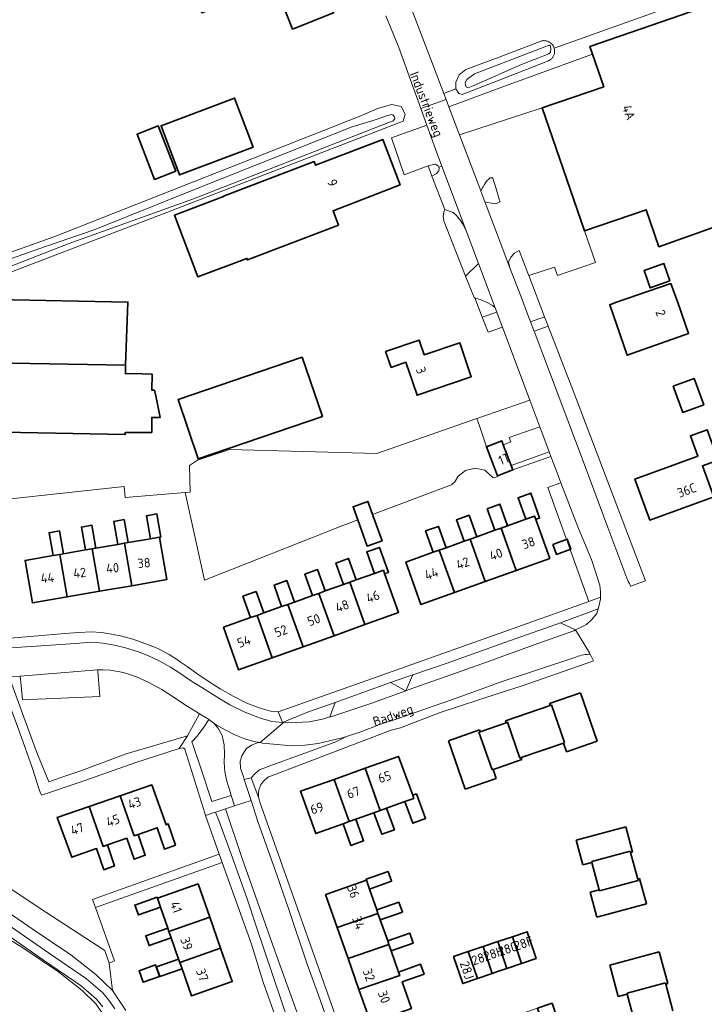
# Model space of a CAD drawing. Header units: metres. Extents: x 244832 to 245816, y 594581 to 595225.
# Tile 9 of 34: x 244908 to 245039, y 594865 to 595054. Entities that reach past the tile are written whole.
import ezdxf
from ezdxf.enums import TextEntityAlignment as Align

# ---------------------------------------------------------------- set-up
doc = ezdxf.new("R2010")
doc.units = ezdxf.units.M
for name, color, linetype, lineweight in [('B-XX-GR-BOUWLAND-GV', 80, 'Continuous', 13), ('B-XX-GR-GROENVOORZIENING-GV', 80, 'Continuous', 18), ('B-XX-OG-BEBOUWING-GV', 7, 'Continuous', 35), ('B-XX-OG-BEBOUWING-T18', 10, 'Continuous', 18), ('B-XX-OG-BEBOUWING_SCHUUR-GV', 7, 'Continuous', 35), ('B-XX-OG-TERREIN_ERF-GV', 7, 'Continuous', 18), ('B-XX-OG-TOPOGRAFIE-T18', 10, 'Continuous', 18), ('B-XX-OG-WATER-GV', 130, 'Continuous', 18), ('B-XX-OG-WATER_SLOOT-GV', 120, 'Continuous', 18), ('B-XX-VH-VERHARDING_BEDRIJFSVLOERPLAAT-GV', 252, 'Continuous', 18), ('B-XX-VH-VERHARDING_GESLOTEN-GV', 252, 'Continuous', 18), ('B-XX-VH-VERHARDING_OPEN-GV', 252, 'Continuous', 18), ('N-WE-KG-NIEUWE_BOUWEN-G', 7, 'Continuous', 35)]:
    doc.layers.add(name, color=color, linetype=linetype, lineweight=lineweight)
doc.styles.add('NLCS-ISO-M-T18', font='NLCS-ISO.ttf', dxfattribs={"height": 1.8})

msp = doc.modelspace()

# ---------------------------------------------------------------- linework, layer by layer
at = {"layer": 'B-XX-GR-BOUWLAND-GV', "color": 252}
msp.add_lwpolyline([(244924.65, 594862.36), (244922.65, 594865.41), (244919.93, 594868.03), (244915.41, 594871.6), (244908.17, 594876.43), (244898.95, 594881.99), (244895.56, 594884.04), (244872.03, 594899.26), (244864.8, 594904.56), (244857.52, 594911.06), (244853.11, 594916.86), (244851.3, 594919.26), (244849.93, 594920.63), (244840.34, 594921.79), (244838.86, 594922.59), (244838.84, 594923.48), (244838.64, 594924.37)], dxfattribs=at)
at = {"layer": 'B-XX-GR-GROENVOORZIENING-GV', "color": 252}
for points in [[(245036.38, 595058.12), (245010.55, 595048.84), (245010.58, 595048.71), (245010.6, 595048.59), (245010.62, 595048.46), (245010.63, 595048.34), (245010.63, 595048.21), (245010.62, 595048.08), (245010.61, 595047.96), (245010.59, 595047.83), (245010.56, 595047.71), (245010.52, 595047.59), (245010.47, 595047.47), (245010.42, 595047.35), (245010.36, 595047.24), (245010.29, 595047.13), (245010.22, 595047.03), (245010.14, 595046.93), (245010.05, 595046.84), (245009.96, 595046.75), (245009.86, 595046.67), (245009.76, 595046.59), (245009.6, 595046.49), (245009.54, 595046.46), (245009.43, 595046.41), (245000, 595042.72), (244993.73, 595040.27), (244992.9, 595039.97), (244992.22, 595040.14), (244991.7, 595041), (244989.36, 595040.11), (244989.8, 595038.96), (244990.32, 595037.58), (245000, 595041.13), (245017.91, 595047.7), (245017.4, 595049.17), (245042.47, 595057.81)], [(244902.4, 594885.25), (244910.35, 594879.86), (244917.8, 594874.88), (244922.6, 594871.09), (244925.8, 594868.01), (244925.12, 594873.27), (244924.27, 594875.66), (244913, 594883.03), (244899.77, 594891.73)]]:
    msp.add_lwpolyline(points, dxfattribs=at)
for points in [[(244988.47, 595025.81), (244988.39, 595025.98), (244988.38, 595026), (244988.25, 595026.28), (244987.76, 595026.6), (244986.79, 595026.4), (244986.35, 595026.24), (244987.08, 595024.24), (244987.89, 595024.74), (244988.4, 595025.29)], [(244998.53, 595023.96), (244998.25, 595023.97), (244998.13, 595023.85), (244997.58, 595023.29), (244997.16, 595022.65), (244996.91, 595022.24), (244996.78, 595022.01), (244996.45, 595021.45), (244996.48, 595021.4), (244997.27, 595019.32), (244997.7, 595019.24), (244998.58, 595019.08), (244999.37, 595018.98), (245000, 595019.26), (245000.02, 595019.27), (245000.17, 595019.33), (245000, 595019.88), (244999.27, 595022.28), (244998.86, 595023.62), (244998.76, 595023.95), (244998.67, 595023.96)], [(244991.17, 595017.32), (244989.54, 595017.89), (244989.37, 595017.34), (244989.21, 595016.56), (244989.38, 595015.71), (244993.52, 595005.05), (244996.02, 595007.53), (244993.6, 595013.99), (244992.99, 595015.04), (244992.54, 595015.78), (244991.8, 595016.7)], [(245005.69, 595005.19), (245005.5, 595005.68), (245003.81, 595010.02), (245002.91, 595009.5), (245002.2, 595008.75), (245001.8, 595007.74), (245002.07, 595006.68), (245004.57, 595000.11), (245004.61, 595000), (245006.01, 594996.31), (245008.67, 594997.29)], [(244996.46, 595000.56), (244995.33, 595000.95), (244996.75, 594997.19), (244999.53, 594998.19), (244999.23, 594999.01), (244998.71, 594999.44), (244997.71, 595000)], [(245014.34, 594982.75), (245009.38, 594995.48), (245006.68, 594994.54), (245016.32, 594969.05), (245020.82, 594956.86), (245024.51, 594947.14), (245024.59, 594946.92), (245024.67, 594946.71), (245024.77, 594946.5), (245024.87, 594946.29), (245024.98, 594946.09), (245025.1, 594945.89), (245025.23, 594945.69), (245025.29, 594945.6), (245025.59, 594945.72), (245028.06, 594946.63)], [(245007.81, 594976.15), (245005.89, 594981.28), (245003.13, 594980.33), (244995.72, 594977.8), (244996.19, 594976.38), (244997.53, 594972.35), (245000.51, 594973.47), (245000.79, 594972.72), (245002.2, 594973.26), (245001.92, 594974.11)], [(244992.15, 594966.7), (244993.53, 594967.79), (244995.4, 594968.24), (244997.23, 594967.87), (244998.81, 594966.41), (244999.58, 594966.6), (244999.65, 594966.76), (244997.53, 594972.35), (244996.19, 594976.38), (244995.72, 594977.8), (244976.49, 594971.08), (244948.21, 594971.83), (244942.11, 594969.75), (244940.57, 594968.74), (244940.65, 594963.61), (244939.74, 594963.56), (244943.42, 594946.73), (244969.35, 594957), (244972.85, 594958.3), (244971.94, 594960.85), (244974.8, 594961.85), (244975.69, 594959.36), (244990.86, 594965.02), (244991.5, 594965.6)], [(245009.61, 594971.37), (245007.81, 594976.15), (245001.92, 594974.11), (245002.2, 594973.26), (245000.79, 594972.72), (245002.3, 594968.74)], [(245009.94, 594970.48), (245009.61, 594971.37), (245002.3, 594968.74), (245002.62, 594967.89)], [(245015.22, 594956.64), (245011.85, 594965.44), (245009.33, 594964.56), (245017.22, 594942.67), (245019.46, 594943.47), (245019.47, 594944.5), (245019.29, 594945.78), (245017.74, 594950.73)], [(245018.72, 594940.35), (245019.01, 594941.26), (245011.74, 594938.57), (245014.65, 594937.19), (245015.63, 594937.65), (245016.76, 594938.26), (245017.72, 594939.11)], [(244942.48, 594921.12), (244941.75, 594921.57), (244939.6, 594922.92), (244937.39, 594924.36), (244935.27, 594925.79), (244932.62, 594927.18), (244930.4, 594928.21), (244927.91, 594929.03), (244925.35, 594929.49), (244923.95, 594929.57), (244922.92, 594929.54), (244922.94, 594929.28), (244923.33, 594924.44), (244908.47, 594923.76), (244908.22, 594926.55), (244908.03, 594928.31), (244905.96, 594928.23), (244908.51, 594921.19), (244911.14, 594914.01), (244911.53, 594913.04), (244913.52, 594908.04), (244916.81, 594909.18), (244919.53, 594910.12), (244928.42, 594913.43), (244940.16, 594916.89)], [(244982.09, 594925.53), (244983.42, 594928.58), (244980.01, 594927.41), (244979.11, 594927.09)], [(244967.5, 594920.5), (244968.53, 594923.3), (244963.21, 594921.4), (244958.39, 594919.41), (244958.53, 594919.4), (244960.96, 594919.45), (244963.52, 594919.59), (244966.11, 594920.09)], [(244947.24, 594913.36), (244947.2, 594915.12), (244946.81, 594916.93), (244946.01, 594918.44), (244945.25, 594919.32), (244944.27, 594919.99), (244943.29, 594918.57), (244942.05, 594916.82), (244941.02, 594915.73), (244941.29, 594914.82), (244942.93, 594910.09), (244944.76, 594904.49), (244944.84, 594904.27), (244948.52, 594905.44), (244948.36, 594906.16), (244947.72, 594908.15), (244947.33, 594909.97), (244947.23, 594911.77)], [(244968.67, 594915.72), (244970.69, 594916.75), (244970.14, 594916.57), (244967.44, 594915.92), (244965.22, 594915.43), (244962.66, 594915.07), (244960.08, 594914.94), (244957.38, 594915.23), (244954.57, 594915.47), (244954.09, 594915.57), (244953.82, 594915.61), (244953.08, 594915.33), (244952.45, 594915.11), (244951.42, 594914.36), (244950.59, 594913.05), (244950.28, 594912.03), (244950.33, 594910.68), (244950.9, 594909), (244951.07, 594908.49), (244952.37, 594908.85), (244953.17, 594909.67), (244953.96, 594910.34), (244955.64, 594911), (244959.88, 594912.55), (244964.62, 594914.23)]]:
    msp.add_lwpolyline(points, close=True, dxfattribs=at)
at = {"layer": 'B-XX-OG-BEBOUWING-GV', "color": 252}
for points in [[(244960.13, 595064.76), (244959.06, 595067.55), (244951.87, 595064.72), (244941.02, 595060.48), (244942.91, 595055.64), (244953.76, 595059.88), (244956.93, 595061.11), (244960.3, 595052.48), (244968.21, 595055.58), (244964.05, 595066.26)], [(245066.46, 595045.63), (245060.17, 595063.91), (245043.98, 595058.33), (245042.47, 595057.81), (245017.4, 595049.17), (245017.91, 595047.7), (245020.06, 595041.43), (245008.24, 595037.36), (245016.36, 595013.77), (245028.19, 595017.84), (245030.64, 595010.72), (245072.83, 595025.71), (245079.06, 595008.19), (245091.12, 595012.35), (245078.27, 595049.69)], [(244952.76, 595029.82), (244949.21, 595039.25), (244935.08, 595033.93), (244938.63, 595024.51)], [(244937.9, 595025.2), (244934.54, 595033.9), (244930.5, 595032.35), (244933.86, 595023.64)], [(244981, 595022.58), (244977.65, 595031.32), (244964.75, 595026.38), (244964.73, 595026.43), (244964.49, 595027.07), (244947.08, 595020.41), (244947.1, 595020.35), (244937.7, 595016.8), (244942.18, 595004.94), (244951.57, 595008.48), (244951.68, 595008.2), (244969.15, 595014.89), (244968.1, 595017.64)], [(245032.77, 595004.17), (245031.6, 595007.49), (245027.8, 595006.14), (245028.98, 595002.82)], [(245034.26, 595000), (245032.96, 595003.65), (245022.35, 595000), (245021.22, 594999.61), (245024.56, 594989.91), (245036.35, 594994.09)], [(244903.25, 594988.47), (244909.98, 594988.35), (244928.27, 594988.02), (244928.74, 595000.1), (244903.53, 595000.61)], [(244985.6, 594989.99), (244984.63, 594992.82), (244978.19, 594990.6), (244979.23, 594987.57), (244982.07, 594988.55), (244984.23, 594982.24), (244994.63, 594985.78), (244992.41, 594992.3)], [(244966.05, 594978.13), (244962.17, 594989.51), (244938.36, 594981.39), (244942.24, 594970.01)], [(245039.25, 594980.41), (245037.42, 594985.43), (245033.4, 594983.97), (245035.23, 594978.95)], [(245042.02, 594969.76), (245039.89, 594975.61), (245036.7, 594974.45), (245038.12, 594970.53), (245026.05, 594966.15), (245028.91, 594958.29), (245041.17, 594962.74), (245039.01, 594968.67)], [(245000.79, 594972.72), (245000.51, 594973.47), (244997.53, 594972.35), (244999.65, 594966.76), (245002.62, 594967.89), (245002.3, 594968.74)], [(245005.11, 594958.45), (245006.8, 594959.06), (245007.03, 594958.42), (245007.76, 594958.68), (245006.06, 594963.45), (245003.63, 594962.57)], [(244975.69, 594959.36), (244974.8, 594961.85), (244971.94, 594960.85), (244972.85, 594958.3), (244974.65, 594953.29), (244977.51, 594954.29)], [(244999.18, 594956.33), (245000.35, 594956.75), (245001.61, 594957.2), (245000.14, 594961.31), (244997.71, 594960.43)], [(244926.77, 594953.62), (244928.07, 594953.85), (244928.75, 594953.97), (244927.99, 594958.36), (244926.01, 594958.01)], [(244933.04, 594954.71), (244934.75, 594955.01), (244934.76, 594954.96), (244935.03, 594955.01), (244934.26, 594959.45), (244932.28, 594959.1)], [(244993.26, 594954.21), (244994.42, 594954.62), (244995.71, 594955.08), (244994.23, 594959.19), (244991.8, 594958.31)], [(245007.03, 594958.42), (245006.8, 594959.06), (245005.11, 594958.45), (245001.61, 594957.2), (245000.35, 594956.75), (245003.26, 594948.61), (245009.69, 594950.91)], [(244920.56, 594952.54), (244921.86, 594952.77), (244922.55, 594952.89), (244921.78, 594957.28), (244919.8, 594956.93)], [(244987.35, 594952.09), (244988.48, 594952.49), (244989.79, 594952.96), (244988.32, 594957.07), (244985.87, 594956.2)], [(245000.35, 594956.75), (244999.18, 594956.33), (244995.71, 594955.08), (244994.42, 594954.62), (244997.33, 594946.49), (245003.26, 594948.61)], [(244914.36, 594951.46), (244915.66, 594951.69), (244916.34, 594951.81), (244915.57, 594956.2), (244913.59, 594955.85)], [(244934.76, 594954.96), (244934.75, 594955.01), (244933.04, 594954.71), (244928.75, 594953.97), (244928.07, 594953.85), (244929.49, 594945.69), (244936.17, 594946.85)], [(244994.42, 594954.62), (244993.26, 594954.21), (244989.79, 594952.96), (244988.48, 594952.49), (244991.4, 594944.37), (244997.33, 594946.49)], [(244921.86, 594952.77), (244920.56, 594952.54), (244916.34, 594951.81), (244915.66, 594951.69), (244917.08, 594943.53), (244923.28, 594944.61)], [(244928.07, 594953.85), (244926.77, 594953.62), (244922.55, 594952.89), (244921.86, 594952.77), (244923.28, 594944.61), (244929.49, 594945.69)], [(244976.05, 594948.03), (244977.78, 594948.65), (244978.01, 594948), (244978.73, 594948.25), (244977.04, 594953.03), (244974.58, 594952.16)], [(244988.48, 594952.49), (244987.35, 594952.09), (244982.1, 594950.21), (244984.97, 594942.07), (244991.4, 594944.37)], [(244915.66, 594951.69), (244914.36, 594951.46), (244908.98, 594950.53), (244910.4, 594942.37), (244917.08, 594943.53)], [(244970.11, 594945.91), (244971.32, 594946.34), (244972.57, 594946.79), (244971.1, 594950.92), (244968.64, 594950.04)], [(244964.17, 594943.79), (244965.38, 594944.22), (244966.62, 594944.67), (244965.15, 594948.79), (244962.71, 594947.91)], [(244978.01, 594948), (244977.78, 594948.65), (244976.05, 594948.03), (244972.57, 594946.79), (244971.32, 594946.34), (244974.23, 594938.22), (244980.64, 594940.52)], [(244958.24, 594941.68), (244959.45, 594942.11), (244960.68, 594942.55), (244959.22, 594946.66), (244956.78, 594945.8)], [(244971.32, 594946.34), (244970.11, 594945.91), (244966.62, 594944.67), (244965.38, 594944.22), (244968.3, 594936.09), (244974.23, 594938.22)], [(244950.8, 594943.7), (244952.29, 594939.56), (244953.52, 594939.99), (244954.79, 594940.45), (244953.33, 594944.56)], [(244965.38, 594944.22), (244964.17, 594943.79), (244960.68, 594942.55), (244959.45, 594942.11), (244962.37, 594933.97), (244968.3, 594936.09)], [(244959.45, 594942.11), (244958.24, 594941.68), (244954.79, 594940.45), (244953.52, 594939.99), (244956.44, 594931.84), (244962.37, 594933.97)], [(244953.52, 594939.99), (244952.29, 594939.56), (244947.09, 594937.7), (244949.96, 594929.52), (244956.44, 594931.84)], [(244974.24, 594910.65), (244977.14, 594902.55), (244978.39, 594902.99), (244981.9, 594904.25), (244983.61, 594904.86), (244983.39, 594905.47), (244980.66, 594912.94)], [(244974.24, 594910.65), (244968.3, 594908.53), (244971.21, 594900.42), (244972.46, 594900.87), (244975.95, 594902.12), (244977.14, 594902.55)], [(244933.29, 594907.45), (244927.25, 594905.37), (244929.93, 594897.72), (244930.67, 594897.97), (244934.36, 594899.25), (244935.75, 594895.16), (244937.86, 594895.92), (244936.46, 594899.97), (244936.04, 594899.83)], [(244968.3, 594908.53), (244961.88, 594906.23), (244964.79, 594898.12), (244970.02, 594899.99), (244971.21, 594900.42)], [(244927.25, 594905.37), (244921.29, 594903.31), (244923.96, 594895.66), (244924.8, 594895.95), (244928.51, 594897.23), (244929.91, 594893.2), (244932.05, 594893.99), (244930.67, 594897.97), (244929.93, 594897.72)], [(244983.39, 594905.47), (244983.61, 594904.86), (244981.9, 594904.25), (244983.39, 594900.11), (244985.84, 594901), (244984.12, 594905.73)], [(244921.29, 594903.31), (244915.18, 594901.21), (244917.94, 594893.59), (244922.71, 594895.23), (244924.09, 594891.19), (244926.15, 594891.91), (244924.8, 594895.95), (244923.96, 594895.66)], [(244978.39, 594902.99), (244977.14, 594902.55), (244975.95, 594902.12), (244977.44, 594897.98), (244979.89, 594898.87)], [(244972.46, 594900.87), (244971.21, 594900.42), (244970.02, 594899.99), (244971.51, 594895.85), (244973.96, 594896.74)], [(244974.5, 594889.17), (244975.1, 594887.44), (244979.35, 594888.96), (244978.68, 594890.84), (244974.43, 594889.35)], [(244934.38, 594885.72), (244934.98, 594884.01), (244936.39, 594880), (244936.61, 594879.35), (244944.43, 594882.09), (244942.2, 594888.45)], [(244975.1, 594887.44), (244974.5, 594889.17), (244966.7, 594886.44), (244966.68, 594886.43), (244968.91, 594880.07), (244976.73, 594882.81), (244976.5, 594883.46)], [(244934.38, 594885.72), (244934.32, 594885.9), (244930.07, 594884.41), (244930.73, 594882.52), (244934.98, 594884.01)], [(244976.5, 594883.46), (244976.73, 594882.81), (244977.17, 594881.55), (244981.42, 594883.07), (244980.75, 594884.95)], [(244977.17, 594881.55), (244976.73, 594882.81), (244968.91, 594880.07), (244971, 594874.12), (244978.81, 594876.86), (244978.59, 594877.51)], [(244944.43, 594882.09), (244936.61, 594879.35), (244937.05, 594878.11), (244938.47, 594874.05), (244938.69, 594873.41), (244946.51, 594876.15)], [(244936.61, 594879.35), (244936.39, 594880), (244932.14, 594878.51), (244932.8, 594876.62), (244937.05, 594878.11)], [(244978.59, 594877.51), (244978.81, 594876.86), (244979.26, 594875.6), (244983.51, 594877.11), (244982.84, 594879)], [(245002.53, 594878.34), (245004.27, 594873.21), (245007.09, 594874.17), (245005.35, 594879.3)], [(244979.26, 594875.6), (244978.81, 594876.86), (244971, 594874.12), (244973.08, 594868.18), (244980.9, 594870.92), (244980.67, 594871.56)], [(244998.63, 594871.28), (244999.67, 594871.64), (245001.45, 594872.24), (244999.71, 594877.39), (244996.89, 594876.43)], [(244999.71, 594877.39), (245001.45, 594872.24), (245004.27, 594873.21), (245002.53, 594878.34), (244999.72, 594877.39)], [(244946.51, 594876.15), (244938.69, 594873.41), (244939.13, 594872.17), (244940.94, 594866.98), (244948.75, 594869.73)], [(244995.81, 594870.32), (244994.07, 594875.47), (244991.24, 594874.52), (244992.99, 594869.35)], [(244995.81, 594870.32), (244998.63, 594871.28), (244996.89, 594876.43), (244994.07, 594875.47)], [(244938.69, 594873.41), (244938.47, 594874.05), (244934.22, 594872.57), (244934.88, 594870.68), (244939.13, 594872.17)], [(244934.81, 594870.68), (244934.04, 594872.91), (244930.87, 594871.81), (244931.63, 594869.59)], [(244981.34, 594869.66), (244985.59, 594871.17), (244984.92, 594873.05), (244980.67, 594871.56), (244980.9, 594870.92), (244973.08, 594868.18), (244975.33, 594861.79), (244983.14, 594864.53)], [(245007.36, 594864.6), (245009.08, 594859.52), (245011.9, 594860.48), (245010.16, 594865.56)]]:
    msp.add_lwpolyline(points, close=True, dxfattribs=at)
msp.add_lwpolyline([(244898.07, 594975.3), (244928.15, 594974.71), (244928.21, 594974.71), (244928.21, 594974.76), (244928.21, 594974.86), (244928.2, 594975.08), (244930.52, 594975.09), (244933.18, 594975.09), (244933.21, 594975.09), (244933.29, 594975.09), (244933.29, 594975.25), (244933.29, 594977.98), (244934.74, 594977.97), (244934.81, 594977.97), (244934.95, 594977.97), (244934.12, 594981.77), (244933.81, 594983.18), (244933.32, 594983.18), (244933.38, 594986.28), (244931.45, 594986.32), (244928.24, 594986.38), (244928.26, 594987.19), (244928.27, 594988.02), (244909.98, 594988.35), (244903.25, 594988.47)], dxfattribs=at)
at = {"layer": 'B-XX-OG-BEBOUWING_SCHUUR-GV', "color": 252}
msp.add_lwpolyline([(245010.29, 594953.6), (245011, 594951.69), (245013.76, 594952.72), (245013.06, 594954.62)], close=True, dxfattribs=at)
at = {"layer": 'B-XX-OG-TERREIN_ERF-GV', "color": 252}
for points in [[(244968.21, 595055.58), (244960.3, 595052.48), (244956.93, 595061.11), (244953.76, 595059.88), (244942.91, 595055.64), (244941.02, 595060.48), (244951.87, 595064.72), (244959.06, 595067.55), (244960.13, 595064.76), (244964.05, 595066.26)], [(244938.63, 595024.51), (244935.08, 595033.93), (244949.21, 595039.25), (244952.76, 595029.82)], [(244933.86, 595023.64), (244930.5, 595032.35), (244934.54, 595033.9), (244937.9, 595025.2)], [(244969.15, 595014.89), (244951.68, 595008.2), (244951.57, 595008.48), (244942.18, 595004.94), (244937.7, 595016.8), (244947.1, 595020.35), (244947.08, 595020.41), (244964.49, 595027.07), (244964.73, 595026.43), (244964.75, 595026.38), (244977.65, 595031.32), (244981, 595022.58), (244968.1, 595017.64)], [(245028.98, 595002.82), (245027.8, 595006.14), (245031.6, 595007.49), (245032.77, 595004.17)], [(245036.35, 594994.09), (245024.56, 594989.91), (245021.22, 594999.61), (245022.35, 595000), (245032.96, 595003.65), (245034.26, 595000)], [(244984.63, 594992.82), (244985.6, 594989.99), (244992.41, 594992.3), (244994.63, 594985.78), (244984.23, 594982.24), (244982.07, 594988.55), (244979.23, 594987.57), (244978.19, 594990.6)], [(244966.05, 594978.13), (244942.24, 594970.01), (244938.36, 594981.39), (244962.17, 594989.51)], [(245035.23, 594978.95), (245033.4, 594983.97), (245037.42, 594985.43), (245039.25, 594980.41)], [(245042.02, 594969.76), (245039.01, 594968.67), (245041.17, 594962.74), (245028.91, 594958.29), (245026.05, 594966.15), (245038.12, 594970.53), (245036.7, 594974.45), (245039.89, 594975.61)], [(244987.35, 594952.09), (244985.87, 594956.2), (244988.32, 594957.07), (244989.79, 594952.96), (244993.26, 594954.21), (244991.8, 594958.31), (244994.23, 594959.19), (244995.71, 594955.08), (244999.18, 594956.33), (244997.71, 594960.43), (245000.14, 594961.31), (245001.61, 594957.2), (245005.11, 594958.45), (245003.63, 594962.57), (245006.06, 594963.45), (245007.76, 594958.68), (245007.03, 594958.42), (245009.69, 594950.91), (245003.26, 594948.61), (244997.33, 594946.49), (244991.4, 594944.37), (244984.97, 594942.07), (244982.1, 594950.21)], [(244929.49, 594945.69), (244923.28, 594944.61), (244917.08, 594943.53), (244910.4, 594942.37), (244908.98, 594950.53), (244914.36, 594951.46), (244913.59, 594955.85), (244915.57, 594956.2), (244916.34, 594951.81), (244920.56, 594952.54), (244919.8, 594956.93), (244921.78, 594957.28), (244922.55, 594952.89), (244926.77, 594953.62), (244926.01, 594958.01), (244927.99, 594958.36), (244928.75, 594953.97), (244933.04, 594954.71), (244932.28, 594959.1), (244934.26, 594959.45), (244935.03, 594955.01), (244934.76, 594954.96), (244936.17, 594946.85)], [(244960.68, 594942.55), (244964.17, 594943.79), (244962.71, 594947.91), (244965.15, 594948.79), (244966.62, 594944.67), (244970.11, 594945.91), (244968.64, 594950.04), (244971.1, 594950.92), (244972.57, 594946.79), (244976.05, 594948.03), (244974.58, 594952.16), (244977.04, 594953.03), (244978.73, 594948.25), (244978.01, 594948), (244980.64, 594940.52), (244974.23, 594938.22), (244968.3, 594936.09), (244962.37, 594933.97), (244956.44, 594931.84), (244949.96, 594929.52), (244947.09, 594937.7), (244952.29, 594939.56), (244950.8, 594943.7), (244953.33, 594944.56), (244954.79, 594940.45), (244958.24, 594941.68), (244956.78, 594945.8), (244959.22, 594946.66)], [(244975.95, 594902.12), (244972.46, 594900.87), (244973.96, 594896.74), (244971.51, 594895.85), (244970.02, 594899.99), (244964.79, 594898.12), (244961.88, 594906.23), (244968.3, 594908.53), (244974.24, 594910.65), (244980.66, 594912.94), (244983.39, 594905.47), (244984.12, 594905.73), (244985.84, 594901), (244983.39, 594900.11), (244981.9, 594904.25), (244978.39, 594902.99), (244979.89, 594898.87), (244977.44, 594897.98)], [(244921.29, 594903.31), (244927.25, 594905.37), (244933.29, 594907.45), (244936.04, 594899.83), (244936.46, 594899.97), (244937.86, 594895.92), (244935.75, 594895.16), (244934.36, 594899.25), (244930.67, 594897.97), (244932.05, 594893.99), (244929.91, 594893.2), (244928.51, 594897.23), (244924.8, 594895.95), (244926.15, 594891.91), (244924.09, 594891.19), (244922.71, 594895.23), (244917.94, 594893.59), (244915.18, 594901.21)], [(244973.08, 594868.18), (244971, 594874.12), (244968.91, 594880.07), (244966.68, 594886.43), (244966.7, 594886.44), (244974.5, 594889.17), (244974.43, 594889.35), (244978.68, 594890.84), (244979.35, 594888.96), (244975.1, 594887.44), (244976.5, 594883.46), (244980.75, 594884.95), (244981.42, 594883.07), (244977.17, 594881.55), (244978.59, 594877.51), (244982.84, 594879), (244983.51, 594877.11), (244979.26, 594875.6), (244980.67, 594871.56), (244984.92, 594873.05), (244985.59, 594871.17), (244981.34, 594869.66), (244983.14, 594864.53), (244975.33, 594861.79)], [(244934.88, 594870.68), (244934.22, 594872.57), (244938.47, 594874.05), (244937.05, 594878.11), (244932.8, 594876.62), (244932.14, 594878.51), (244936.39, 594880), (244934.98, 594884.01), (244930.73, 594882.52), (244930.07, 594884.41), (244934.32, 594885.9), (244934.38, 594885.72), (244942.2, 594888.45), (244944.43, 594882.09), (244946.51, 594876.15), (244948.75, 594869.73), (244940.94, 594866.98), (244939.13, 594872.17)], [(245001.45, 594872.24), (244999.67, 594871.64), (244998.63, 594871.28), (244995.81, 594870.32), (244992.99, 594869.35), (244991.24, 594874.52), (244994.07, 594875.47), (244996.89, 594876.43), (244999.71, 594877.39), (244999.72, 594877.39), (245002.53, 594878.34), (245005.35, 594879.3), (245007.09, 594874.17), (245004.27, 594873.21)], [(244931.63, 594869.59), (244930.87, 594871.81), (244934.04, 594872.91), (244934.81, 594870.68)], [(245009.08, 594859.52), (245006.27, 594858.57), (245003.46, 594857.61), (245000.65, 594856.66), (244999.61, 594856.31), (244997.86, 594855.71), (244996.13, 594860.76), (244998.93, 594861.72), (245000.04, 594862.09), (245001.74, 594862.68), (245004.55, 594863.64), (245007.36, 594864.6), (245010.16, 594865.56), (245011.9, 594860.48)]]:
    msp.add_lwpolyline(points, close=True, dxfattribs=at)
for points in [[(244980.43, 595063.59), (244986.17, 595048.49), (244989.36, 595040.11), (244991.7, 595041), (244991.69, 595042.32), (244992.29, 595043.73), (244993.61, 595044.71), (245000, 595047.13), (245008.18, 595050.22), (245008.27, 595050.24), (245008.4, 595050.26), (245008.52, 595050.27), (245008.65, 595050.27), (245008.78, 595050.26), (245008.9, 595050.25), (245009.03, 595050.23), (245009.15, 595050.2), (245009.22, 595050.18), (245009.27, 595050.16), (245009.39, 595050.11), (245009.51, 595050.06), (245009.62, 595050), (245009.73, 595049.94), (245009.83, 595049.86), (245009.93, 595049.78), (245010.02, 595049.7), (245010.11, 595049.6), (245010.19, 595049.51), (245010.27, 595049.41), (245010.34, 595049.3), (245010.4, 595049.19), (245010.46, 595049.07), (245010.51, 595048.96), (245010.55, 595048.84), (245036.38, 595058.12)], [(244905.02, 594962.24), (244927.98, 594964.74), (244928.22, 594962.6), (244939.74, 594963.56), (244940.65, 594963.61), (244940.57, 594968.74), (244942.11, 594969.75), (244948.21, 594971.83), (244976.49, 594971.08), (244995.72, 594977.8), (245003.13, 594980.33), (245005.89, 594981.28), (245000.63, 594995.27), (244997.86, 594994.31), (244996.75, 594997.19), (244995.33, 595000.95), (244995.18, 595001), (244993.52, 595005.05), (244989.38, 595015.71), (244989.21, 595016.56), (244989.37, 595017.34), (244989.54, 595017.89), (244987.08, 595024.24), (244986.35, 595026.24), (244981.76, 595024.53), (244979.32, 595031.65), (244986.12, 595034.04), (244984.95, 595037.24), (244980.7, 595048.94), (244978.26, 595055.03)], [(244901.2, 595007.88), (244914.67, 595012.7), (244973.14, 595035.75), (244976.83, 595037.3), (244979.42, 595038.02), (244981.16, 595037.61), (244981.94, 595036.15), (244981.54, 595034.84), (244935.5, 595017.01), (244905.22, 595005.47)], [(244903.53, 595000.61), (244928.74, 595000.1), (244928.27, 594988.02), (244928.26, 594987.19), (244928.24, 594986.38), (244931.45, 594986.32), (244933.38, 594986.28), (244933.32, 594983.18), (244933.81, 594983.18), (244934.12, 594981.77), (244934.95, 594977.97), (244934.81, 594977.97), (244934.74, 594977.97), (244933.29, 594977.98), (244933.29, 594975.25), (244933.29, 594975.09), (244933.21, 594975.09), (244933.18, 594975.09), (244930.52, 594975.09), (244928.2, 594975.08), (244928.21, 594974.86), (244928.21, 594974.76), (244928.21, 594974.71), (244928.15, 594974.71), (244898.07, 594975.3)], [(244904.7, 594935.48), (244916.59, 594936.53), (244919.32, 594936.7), (244921.69, 594936.86), (244923.63, 594936.69), (244925.57, 594936.36), (244927.54, 594936.03), (244929.68, 594935.45), (244931.48, 594934.8), (244933.49, 594934.05), (244933.91, 594933.87), (244935, 594933.38), (244936.64, 594932.48), (244938.44, 594931.31), (244938.76, 594931.09), (244940.1, 594930.16), (244941.98, 594928.84), (244944.35, 594927.25), (244946.44, 594925.92), (244948.95, 594924.5), (244951.56, 594923.15), (244954.1, 594922.17), (244956.36, 594921.56), (244957.59, 594921.46), (244975.51, 594927.81), (245000, 594936.54), (245017.22, 594942.67), (245009.33, 594964.56), (245011.85, 594965.44), (245010.92, 594967.88), (245009.94, 594970.48), (245002.62, 594967.89), (244999.65, 594966.76), (244999.58, 594966.6), (244998.81, 594966.41), (244997.23, 594967.87), (244995.4, 594968.24), (244993.53, 594967.79), (244992.15, 594966.7), (244991.5, 594965.6), (244990.86, 594965.02), (244975.69, 594959.36), (244977.51, 594954.29), (244974.65, 594953.29), (244972.85, 594958.3), (244969.35, 594957), (244943.42, 594946.73), (244939.74, 594963.56), (244928.22, 594962.6), (244927.98, 594964.74), (244905.02, 594962.24)], [(244899.77, 594891.73), (244913, 594883.03), (244924.27, 594875.66), (244925.12, 594873.27), (244926.17, 594873.71), (244922.49, 594883.92), (244921.93, 594885.47), (244946.27, 594894.2), (244943.61, 594901.6), (244943.47, 594902.01), (244939.63, 594914.35), (244939.37, 594914.58), (244938.59, 594914.42), (244930.07, 594911.68), (244919.37, 594907.94), (244912.12, 594905.52), (244912.01, 594905.77), (244911.76, 594906.38), (244910.32, 594910.83), (244907.97, 594917.44), (244905.76, 594923.51)], [(244972.85, 594818.69), (244954.68, 594869.59), (244952.47, 594876.9), (244946.85, 594892.58), (244922.49, 594883.92), (244926.17, 594873.71), (244925.12, 594873.27), (244925.8, 594868.01), (244928.32, 594864.16)]]:
    msp.add_lwpolyline(points, dxfattribs=at)
at = {"layer": 'B-XX-OG-WATER-GV', "color": 252}
msp.add_lwpolyline([(245009.91, 595048.76), (245009.76, 595049.43), (245009.58, 595049.41), (244995.26, 595043.93), (244993.78, 595042.8), (244993.49, 595042.24), (244993.51, 595041.73), (244993.66, 595041.44), (244994.04, 595041.21), (244995, 595041.59), (245004.26, 595045.7), (245009.53, 595047.74), (245009.82, 595048.07)], close=True, dxfattribs=at)
for points in [[(244894.81, 595002.54), (244917.23, 595011.26), (244941.3, 595019.92), (244978.96, 595034.63), (244979.58, 595034.83), (244979.94, 595035.28), (244979.88, 595035.68), (244979.59, 595036.04), (244979.36, 595036.08), (244978.54, 595035.91), (244976.17, 595035.07), (244971.57, 595033.66), (244940.52, 595021.35), (244922.26, 595013.94), (244913.12, 595010.81), (244899.62, 595006.13)], [(244904.82, 594879.21), (244912.5, 594873.84), (244919.77, 594868.88), (244922.68, 594866.36), (244923.89, 594864.85)], [(244926.2, 594864.5), (244925.25, 594865.87), (244923.91, 594867.54), (244920.81, 594870.23), (244913.47, 594875.24), (244905.77, 594880.62)]]:
    msp.add_lwpolyline(points, dxfattribs=at)
at = {"layer": 'B-XX-OG-WATER_SLOOT-GV', "color": 252}
for points in [[(245008.78, 595050.26), (245008.65, 595050.27), (245008.52, 595050.27), (245008.4, 595050.26), (245008.27, 595050.24), (245008.18, 595050.22), (245000, 595047.13), (244993.61, 595044.71), (244992.29, 595043.73), (244991.69, 595042.32), (244991.7, 595041), (244992.22, 595040.14), (244992.9, 595039.97), (244993.73, 595040.27), (245000, 595042.72), (245009.43, 595046.41), (245009.54, 595046.46), (245009.6, 595046.49), (245009.76, 595046.59), (245009.86, 595046.67), (245009.96, 595046.75), (245010.05, 595046.84), (245010.14, 595046.93), (245010.22, 595047.03), (245010.29, 595047.13), (245010.36, 595047.24), (245010.42, 595047.35), (245010.47, 595047.47), (245010.52, 595047.59), (245010.56, 595047.71), (245010.59, 595047.83), (245010.61, 595047.96), (245010.62, 595048.08), (245010.63, 595048.21), (245010.63, 595048.34), (245010.62, 595048.46), (245010.6, 595048.59), (245010.58, 595048.71), (245010.55, 595048.84), (245010.51, 595048.96), (245010.46, 595049.07), (245010.4, 595049.19), (245010.34, 595049.3), (245010.27, 595049.41), (245010.19, 595049.51), (245010.11, 595049.6), (245010.02, 595049.7), (245009.93, 595049.78), (245009.83, 595049.86), (245009.73, 595049.94), (245009.62, 595050), (245009.51, 595050.06), (245009.39, 595050.11), (245009.27, 595050.16), (245009.22, 595050.18), (245009.15, 595050.2), (245009.03, 595050.23), (245008.9, 595050.25)], [(245009.58, 595049.41), (245009.76, 595049.43), (245009.91, 595048.76), (245009.82, 595048.07), (245009.53, 595047.74), (245004.26, 595045.7), (244995, 595041.59), (244994.04, 595041.21), (244993.66, 595041.44), (244993.51, 595041.73), (244993.49, 595042.24), (244993.78, 595042.8), (244995.26, 595043.93)]]:
    msp.add_lwpolyline(points, close=True, dxfattribs=at)
for points in [[(244905.22, 595005.47), (244935.5, 595017.01), (244981.54, 595034.84), (244981.94, 595036.15), (244981.16, 595037.61), (244979.42, 595038.02), (244976.83, 595037.3), (244973.14, 595035.75), (244914.67, 595012.7), (244901.2, 595007.88)], [(244899.62, 595006.13), (244913.12, 595010.81), (244922.26, 595013.94), (244940.52, 595021.35), (244971.57, 595033.66), (244976.17, 595035.07), (244978.54, 595035.91), (244979.36, 595036.08), (244979.59, 595036.04), (244979.88, 595035.68), (244979.94, 595035.28), (244979.58, 595034.83), (244978.96, 595034.63), (244941.3, 595019.92), (244917.23, 595011.26), (244894.81, 595002.54)], [(244928.32, 594864.16), (244925.8, 594868.01), (244922.6, 594871.09), (244917.8, 594874.88), (244910.35, 594879.86), (244902.4, 594885.25)], [(244898.95, 594881.99), (244908.17, 594876.43), (244915.41, 594871.6), (244919.93, 594868.03), (244922.65, 594865.41), (244924.65, 594862.36)], [(244923.89, 594864.85), (244922.68, 594866.36), (244919.77, 594868.88), (244912.5, 594873.84), (244904.82, 594879.21)], [(244905.77, 594880.62), (244913.47, 594875.24), (244920.81, 594870.23), (244923.91, 594867.54), (244925.25, 594865.87), (244926.2, 594864.5)]]:
    msp.add_lwpolyline(points, dxfattribs=at)
at = {"layer": 'B-XX-VH-VERHARDING_BEDRIJFSVLOERPLAAT-GV', "color": 252}
msp.add_lwpolyline([(245020.06, 595041.43), (245017.91, 595047.7), (245000, 595041.13), (244990.32, 595037.58), (244992.25, 595032.51), (244992.37, 595032.2), (245008.24, 595037.36)], close=True, dxfattribs=at)
at = {"layer": 'B-XX-VH-VERHARDING_GESLOTEN-GV', "color": 252}
for points in [[(244978.26, 595055.03), (244980.7, 595048.94), (244984.95, 595037.24), (244989.8, 595038.96), (244989.36, 595040.11), (244986.17, 595048.49), (244980.43, 595063.59)], [(244905.96, 594928.23), (244908.03, 594928.31), (244922.92, 594929.54), (244923.95, 594929.57), (244925.35, 594929.49), (244927.91, 594929.03), (244930.4, 594928.21), (244932.62, 594927.18), (244935.27, 594925.79), (244937.39, 594924.36), (244939.6, 594922.92), (244941.75, 594921.57), (244942.48, 594921.12), (244943.9, 594920.24), (244944.27, 594919.99), (244945.25, 594919.32), (244945.7, 594919.01), (244947.38, 594918), (244949.26, 594917.09), (244951.14, 594916.33), (244952.88, 594915.82), (244954.09, 594915.57), (244958.53, 594919.4), (244958.39, 594919.41), (244956.34, 594919.62), (244954.01, 594920.32), (244951.15, 594921.41), (244948.28, 594922.82), (244945.65, 594924.41), (244943.4, 594925.84), (244940.77, 594927.48), (244938.71, 594928.93), (244936.89, 594930.06), (244934.74, 594931.26), (244932.7, 594932.22), (244930.56, 594933.04), (244928.28, 594933.77), (244926.16, 594934.3), (244923.9, 594934.65), (244921.76, 594934.87), (244918.69, 594934.61), (244911.13, 594934.06), (244905.35, 594933.73)], [(244968.22, 594858.95), (244965.28, 594867.14), (244963.11, 594873.09), (244959.53, 594883.77), (244956.9, 594891.29), (244953.68, 594900.47), (244952.38, 594904.49), (244949.18, 594903.42), (244947.49, 594902.87), (244950.66, 594893.31), (244957.28, 594874.73), (244961.5, 594863.02)]]:
    msp.add_lwpolyline(points, dxfattribs=at)
for points in [[(245017.36, 594932.78), (245014.65, 594937.19), (245014.34, 594937.05), (245007.6, 594934.67), (245000, 594931.9), (244999.54, 594931.73), (244991.78, 594928.94), (244982.55, 594925.69), (244982.09, 594925.53), (244975.33, 594923.11), (244970.01, 594921.31), (244967.66, 594920.55), (244967.5, 594920.5), (244966.11, 594920.09), (244963.52, 594919.59), (244960.96, 594919.45), (244958.53, 594919.4), (244954.09, 594915.57), (244954.57, 594915.47), (244957.38, 594915.23), (244960.08, 594914.94), (244962.66, 594915.07), (244965.22, 594915.43), (244967.44, 594915.92), (244970.14, 594916.57), (244970.69, 594916.75), (244973.61, 594917.73), (244976.9, 594918.96), (244980.4, 594920.16), (244984.27, 594921.46), (244987.5, 594922.64), (244991.25, 594923.92), (244994.96, 594925.23), (244998.97, 594926.75), (245000, 594927.1), (245014.49, 594931.91), (245014.82, 594932.04), (245015.15, 594932.16), (245015.48, 594932.26), (245015.82, 594932.34), (245016.16, 594932.41), (245016.51, 594932.46), (245016.86, 594932.5), (245017.2, 594932.52), (245017.48, 594932.52)], [(244950.28, 594912.03), (244950.59, 594913.05), (244951.42, 594914.36), (244952.45, 594915.11), (244953.08, 594915.33), (244953.82, 594915.61), (244954.09, 594915.57), (244952.88, 594915.82), (244951.14, 594916.33), (244949.26, 594917.09), (244947.38, 594918), (244945.7, 594919.01), (244945.25, 594919.32), (244946.01, 594918.44), (244946.81, 594916.93), (244947.2, 594915.12), (244947.24, 594913.36), (244947.23, 594911.77), (244947.33, 594909.97), (244947.72, 594908.15), (244948.36, 594906.16), (244948.52, 594905.44), (244949.18, 594903.42), (244952.38, 594904.49), (244951.07, 594908.49), (244950.9, 594909), (244950.33, 594910.68)]]:
    msp.add_lwpolyline(points, close=True, dxfattribs=at)
at = {"layer": 'B-XX-VH-VERHARDING_OPEN-GV', "color": 252}
for points in [[(245008.24, 595037.36), (244992.37, 595032.2), (244996.45, 595021.45), (244996.78, 595022.01), (244996.91, 595022.24), (244997.16, 595022.65), (244997.58, 595023.29), (244998.13, 595023.85), (244998.25, 595023.97), (244998.53, 595023.96), (244998.67, 595023.96), (244998.76, 595023.95), (244998.86, 595023.62), (244999.27, 595022.28), (245000, 595019.88), (245000.17, 595019.33), (245000.02, 595019.27), (245000, 595019.26), (244999.37, 595018.98), (244998.58, 595019.08), (244997.7, 595019.24), (244997.27, 595019.32), (244997.3, 595019.23), (245000, 595012.13), (245002.07, 595006.68), (245001.8, 595007.74), (245002.2, 595008.75), (245002.91, 595009.5), (245003.81, 595010.02), (245005.5, 595005.68), (245005.69, 595005.19), (245010.63, 595006.83), (245011.17, 595005.18), (245018.46, 595007.71), (245016.36, 595013.77)], [(244986.12, 595034.04), (244979.32, 595031.65), (244981.76, 595024.53), (244986.35, 595026.24), (244986.79, 595026.4), (244987.76, 595026.6), (244988.25, 595026.28), (244988.38, 595026), (244989, 595026.21), (244987.78, 595029.48)], [(244989, 595026.21), (244988.38, 595026), (244988.39, 595025.98), (244988.47, 595025.81), (244988.4, 595025.29), (244987.89, 595024.74), (244987.08, 595024.24), (244989.54, 595017.89), (244991.17, 595017.32), (244991.8, 595016.7), (244992.54, 595015.78), (244992.99, 595015.04), (244993.6, 595013.99)], [(244998.85, 595000), (244996.02, 595007.53), (244993.52, 595005.05), (244995.18, 595001), (244995.33, 595000.95), (244996.46, 595000.56), (244997.71, 595000), (244998.71, 594999.44), (244999.23, 594999.01)], [(245000, 594996.95), (244999.53, 594998.19), (244996.75, 594997.19), (244997.86, 594994.31), (245000.63, 594995.27)], [(245008.67, 594997.29), (245006.01, 594996.31), (245006.68, 594994.54), (245009.38, 594995.48)], [(245019.46, 594943.13), (245019.46, 594943.47), (245017.22, 594942.67), (245000, 594936.54), (244975.51, 594927.81), (244957.59, 594921.46), (244958.39, 594919.41), (244963.21, 594921.4), (244968.53, 594923.3), (244979.11, 594927.09), (244980.01, 594927.41), (244983.42, 594928.58), (244989.8, 594930.77), (245000, 594934.4), (245011.74, 594938.57), (245019.01, 594941.26), (245019.15, 594941.72)], [(245014.65, 594937.19), (245011.74, 594938.57), (245000, 594934.4), (244989.8, 594930.77), (244983.42, 594928.58), (244982.09, 594925.53), (244982.55, 594925.69), (244991.78, 594928.94), (244999.54, 594931.73), (245000, 594931.9), (245007.6, 594934.67), (245014.34, 594937.05)], [(245018.07, 594931.27), (245017.48, 594932.52), (245017.2, 594932.52), (245016.86, 594932.5), (245016.51, 594932.46), (245016.16, 594932.41), (245015.82, 594932.34), (245015.48, 594932.26), (245015.15, 594932.16), (245014.82, 594932.04), (245014.49, 594931.91), (245000, 594927.1), (244998.97, 594926.75), (244994.96, 594925.23), (244991.25, 594923.92), (244987.5, 594922.64), (244984.27, 594921.46), (244980.4, 594920.16), (244976.9, 594918.96), (244973.61, 594917.73), (244970.69, 594916.75), (244968.67, 594915.72), (244964.62, 594914.23), (244959.88, 594912.55), (244955.64, 594911), (244953.96, 594910.34), (244953.17, 594909.67), (244952.37, 594908.85), (244953.85, 594904.9), (244953.8, 594905.2), (244953.78, 594905.5), (244953.79, 594905.8), (244953.81, 594906.09), (244953.86, 594906.39), (244953.93, 594906.68), (244954.02, 594906.96), (244954.14, 594907.24), (244954.27, 594907.51), (244954.43, 594907.76), (244954.61, 594908.01), (244954.8, 594908.23), (244955.01, 594908.45), (244955.24, 594908.64), (244955.48, 594908.82), (244955.73, 594908.98), (244956.27, 594909.23), (244979.24, 594917.99), (244981.02, 594918.4), (244988.68, 594921.38), (245000, 594925.05), (245004.43, 594926.49), (245016.52, 594930.72)], [(244922.94, 594929.28), (244922.92, 594929.54), (244908.03, 594928.31), (244908.22, 594926.55), (244908.47, 594923.76), (244923.33, 594924.44)], [(244982.09, 594925.53), (244979.11, 594927.09), (244968.53, 594923.3), (244967.5, 594920.5), (244967.66, 594920.55), (244970.01, 594921.31), (244975.33, 594923.11)], [(244943.29, 594918.57), (244944.27, 594919.99), (244943.9, 594920.24), (244942.48, 594921.12), (244940.16, 594916.89), (244938.59, 594914.42), (244939.37, 594914.58), (244939.63, 594914.35), (244943.47, 594902.01), (244943.61, 594901.6), (244945.57, 594902.25), (244947.49, 594902.87), (244949.18, 594903.42), (244948.52, 594905.44), (244944.84, 594904.27), (244944.76, 594904.49), (244942.93, 594910.09), (244941.29, 594914.82), (244941.02, 594915.73), (244942.05, 594916.82)], [(244950.66, 594893.31), (244947.49, 594902.87), (244945.57, 594902.25), (244946.28, 594900.28), (244948.57, 594894.2), (244951.56, 594885.78), (244953.37, 594880.37), (244956.51, 594871.08), (244958.36, 594865.56), (244958.61, 594864.83), (244959.51, 594862.33), (244961.5, 594863.02), (244957.28, 594874.73)], [(244946.85, 594892.58), (244946.27, 594894.2), (244921.93, 594885.47), (244922.49, 594883.92)]]:
    msp.add_lwpolyline(points, close=True, dxfattribs=at)
for points in [[(244905.35, 594933.73), (244911.13, 594934.06), (244918.69, 594934.61), (244921.76, 594934.87), (244923.9, 594934.65), (244926.16, 594934.3), (244928.28, 594933.77), (244930.56, 594933.04), (244932.7, 594932.22), (244934.74, 594931.26), (244936.89, 594930.06), (244938.71, 594928.93), (244940.77, 594927.48), (244943.4, 594925.84), (244945.65, 594924.41), (244948.28, 594922.82), (244951.15, 594921.41), (244954.01, 594920.32), (244956.34, 594919.62), (244958.39, 594919.41), (244957.59, 594921.46), (244956.36, 594921.56), (244954.1, 594922.17), (244951.56, 594923.15), (244948.95, 594924.5), (244946.44, 594925.92), (244944.35, 594927.25), (244941.98, 594928.84), (244940.1, 594930.16), (244938.76, 594931.09), (244938.44, 594931.31), (244936.64, 594932.48), (244935, 594933.38), (244933.91, 594933.87), (244933.49, 594934.05), (244931.48, 594934.8), (244929.68, 594935.45), (244927.54, 594936.03), (244925.57, 594936.36), (244923.63, 594936.69), (244921.69, 594936.86), (244919.32, 594936.7), (244916.59, 594936.53), (244904.7, 594935.48)], [(244905.76, 594923.51), (244907.97, 594917.44), (244910.32, 594910.83), (244911.76, 594906.38), (244912.01, 594905.77), (244912.12, 594905.52), (244919.37, 594907.94), (244930.07, 594911.68), (244938.59, 594914.42), (244940.16, 594916.89), (244928.42, 594913.43), (244919.53, 594910.12), (244916.81, 594909.18), (244913.52, 594908.04), (244911.53, 594913.04), (244911.14, 594914.01), (244908.51, 594921.19), (244905.96, 594928.23)], [(244970.31, 594858.29), (244954, 594904.32), (244953.91, 594904.61), (244953.85, 594904.9), (244952.37, 594908.85), (244951.07, 594908.49), (244952.38, 594904.49), (244953.68, 594900.47), (244956.9, 594891.29), (244959.53, 594883.77), (244963.11, 594873.09), (244965.28, 594867.14), (244968.22, 594858.95)], [(244958.61, 594864.83), (244958.36, 594865.56), (244956.51, 594871.08), (244953.37, 594880.37), (244951.56, 594885.78), (244948.57, 594894.2), (244946.28, 594900.28), (244945.57, 594902.25), (244943.61, 594901.6), (244946.27, 594894.2), (244946.85, 594892.58), (244952.47, 594876.9), (244954.68, 594869.59), (244972.85, 594818.69)]]:
    msp.add_lwpolyline(points, dxfattribs=at)
at = {"layer": 'N-WE-KG-NIEUWE_BOUWEN-G', "color": 252}
for p, q in [((245015.63, 594925.13), (245009.67, 594923.07)), ((245018.83, 594915.84), (245015.63, 594925.13)), ((245009.79, 594922.72), (245001.22, 594919.76)), ((245009.67, 594923.07), (245009.79, 594922.72)), ((245009.79, 594922.72), (245010.03, 594922.8)), ((245010.03, 594922.8), (245012.53, 594915.57)), ((245001.35, 594919.38), (244996.36, 594917.66)), ((245001.22, 594919.76), (245001.35, 594919.38)), ((245001.61, 594919.47), (245001.35, 594919.38)), ((245003.97, 594912.61), (245001.61, 594919.47)), ((244996.24, 594918.01), (244990.28, 594915.95)), ((244996.12, 594917.57), (244996.36, 594917.66)), ((244998.62, 594910.34), (244996.12, 594917.57)), ((244996.36, 594917.66), (244996.24, 594918.01)), ((244990.28, 594915.95), (244993.49, 594906.67)), ((245004.23, 594912.7), (245012.34, 594915.5)), ((245012.53, 594915.57), (245012.34, 594915.5)), ((245012.34, 594915.5), (245012.93, 594913.8)), ((245012.93, 594913.8), (245018.83, 594915.84)), ((244999.99, 594910.82), (245004.36, 594912.33)), ((245004.23, 594912.7), (245003.97, 594912.61)), ((245004.36, 594912.33), (245004.23, 594912.7)), ((244998.81, 594910.41), (244998.62, 594910.34)), ((244998.81, 594910.41), (244999.99, 594910.82)), ((244999.4, 594908.71), (244998.81, 594910.41)), ((244993.49, 594906.67), (244999.4, 594908.71)), ((245014.78, 594896.88), (245024.31, 594899.43)), ((245024.31, 594899.43), (245025.61, 594894.57)), ((245016.06, 594892.1), (245014.78, 594896.88)), ((245017.76, 594892.76), (245025.15, 594894.73)), ((245025.15, 594894.73), (245025.22, 594894.47)), ((245025.61, 594894.57), (245025.22, 594894.47)), ((245025.22, 594894.47), (245026.58, 594889.4)), ((245017.81, 594892.56), (245016.06, 594892.1)), ((245017.81, 594892.56), (245017.76, 594892.76)), ((245019.21, 594887.35), (245017.81, 594892.56)), ((245026.65, 594889.13), (245019.26, 594887.15)), ((245026.58, 594889.4), (245026.96, 594889.5)), ((245026.58, 594889.4), (245026.65, 594889.13)), ((245026.96, 594889.5), (245028.26, 594884.65)), ((245017.46, 594886.88), (245019.21, 594887.35)), ((245018.74, 594882.1), (245017.46, 594886.88)), ((245019.26, 594887.15), (245019.21, 594887.35)), ((245028.26, 594884.65), (245018.74, 594882.1)), ((245030.73, 594875.42), (245021.24, 594872.88)), ((245032.35, 594869.34), (245030.73, 594875.42)), ((245021.24, 594872.88), (245022.85, 594866.85)), ((245024.54, 594867.51), (245031.93, 594869.48)), ((245031.93, 594869.48), (245031.99, 594869.24)), ((245031.99, 594869.24), (245032.35, 594869.34)), ((245024.59, 594867.31), (245024.54, 594867.51)), ((245033.35, 594864.14), (245031.99, 594869.24)), ((245022.85, 594866.85), (245024.59, 594867.31)), ((245024.59, 594867.31), (245026.11, 594861.64))]:
    msp.add_line(p, q, dxfattribs=at)

# ---------------------------------------------------------------- texts
at = {"layer": 'B-XX-OG-BEBOUWING-T18', "color": 252, "style": 'NLCS-ISO-M-T18'}
for s, rotation, p in [('4A', 290.8, (245024.89, 595036.51)), ('9', 290.8, (244968, 595023)), ('2', 289.6, (245031, 594998)), ('3', 290.6, (244985, 594987)), ('1T', 20.7, (245001, 594970)), ('36C', 19.9, (245036, 594964)), ('38', 19.6, (245005.62, 594953.9)), ('40', 19.6, (244999.38, 594951.7)), ('38', 4.8, (244931.82, 594950.04)), ('42', 19.6, (244993, 594950)), ('42', 4.8, (244919.47, 594948.17)), ('40', 4.8, (244925.79, 594949.08)), ('44', 19.6, (244987, 594948)), ('44', 4.8, (244913.27, 594947.21)), ('48', 19.6, (244969.86, 594941.79)), ('46', 19.6, (244975.76, 594943.59)), ('50', 19.6, (244964.41, 594939.14)), ('52', 19.6, (244958.1, 594937)), ('54', 19.6, (244951, 594935)), ('65', 18.5, (244978, 594909)), ('67', 18.5, (244972, 594906)), ('43', 19.2, (244930, 594904)), ('69', 18.5, (244965, 594903)), ('45', 19.2, (244925.86, 594900.62)), ('47', 19.2, (244919, 594899)), ('36', 290.4, (244972, 594887)), ('41', 289.3, (244938, 594884)), ('34', 290.4, (244973, 594881)), ('39', 289.3, (244940, 594877)), ('28G', 18.9, (245001.72, 594876.04)), ('28F', 18.9, (245004.67, 594877.05)), ('28I', 18.9, (244996.21, 594874.15)), ('28H', 18.9, (244998.97, 594875.1)), ('28J', 288.8, (244993.81, 594871.9)), ('37', 289.3, (244943, 594871)), ('32', 290.4, (244975, 594871)), ('30', 290.4, (244977.89, 594866.79))]:
    msp.add_text(s, height=1.8, rotation=rotation, dxfattribs=at).set_placement(p, align=Align.MIDDLE_CENTER)
at = {"layer": 'B-XX-OG-TOPOGRAFIE-T18', "color": 252, "style": 'NLCS-ISO-M-T18'}
for s, rotation, p in [('Industrieweg', 291.5, (244986.05, 595038.07)), ('Badweg', 19.6, (244979.6, 594920.84))]:
    msp.add_text(s, height=1.8, rotation=rotation, dxfattribs=at).set_placement(p, align=Align.MIDDLE_CENTER)

doc.saveas('drawing.dxf')
